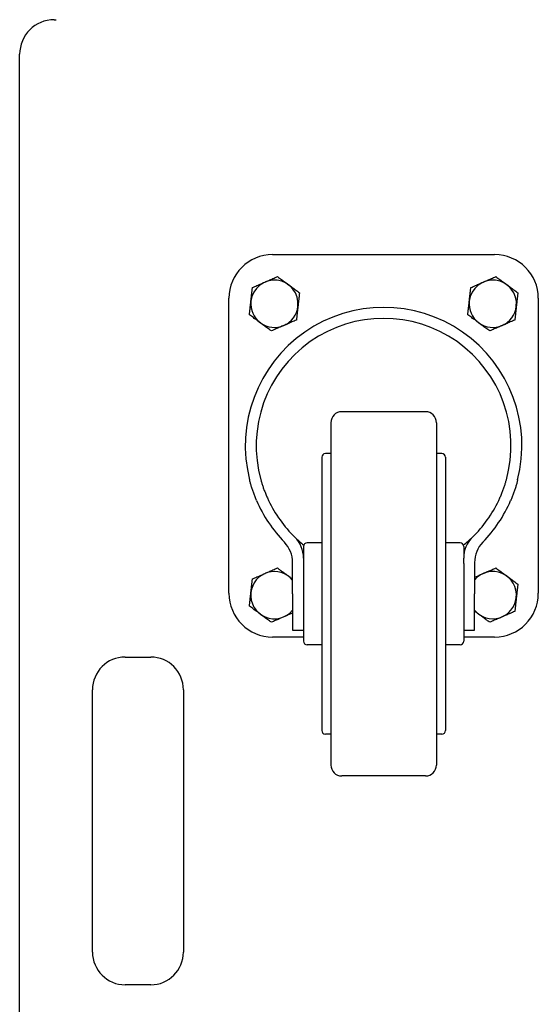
# Model space of a CAD drawing. Extents: x 22 to 3374, y -825 to 2267.
# Tile 5 of 12: x 22 to 165, y 1013 to 1283. Entities that reach past the tile are written whole.
import ezdxf

# ---------------------------------------------------------------- set-up
doc = ezdxf.new("R2010")
doc.units = 0
doc.layers.add('KF_SW_215E_SUSP_REAR', color=7, linetype='CONTINUOUS')

# ---------------------------------------------------------------- blocks, each defined once
blk = doc.blocks.new('KF_SW_215E_SUSP_REAR')
at = {"layer": 'KF_SW_215E_SUSP_REAR', "color": 7, "linetype": 'CONTINUOUS'}
for p, q in [((-225.5, 0), (-225, 0)), ((-235, -1005.5), (-235, -9.5)), ((-165.5, -64.5), (-104.5, -64.5)), ((-169.8, -73), (-169.51, -72.87)), ((-169.51, -72.87), (-169.22, -72.75)), ((-169.22, -72.75), (-168.95, -72.63)), ((-168.95, -72.63), (-168.67, -72.51)), ((-168.67, -72.51), (-168.4, -72.39)), ((-168.4, -72.39), (-168.13, -72.27)), ((-168.13, -72.27), (-167.87, -72.16)), ((-167.87, -72.16), (-167.6, -72.04)), ((-167.6, -72.04), (-167.33, -71.92)), ((-167.33, -71.92), (-167.07, -71.81)), ((-167.07, -71.81), (-166.8, -71.69)), ((-166.8, -71.69), (-166.53, -71.57)), ((-166.53, -71.57), (-166.25, -71.45)), ((-166.25, -71.45), (-165.97, -71.33)), ((-165.97, -71.33), (-165.69, -71.21)), ((-165.69, -71.21), (-165.4, -71.08)), ((-165.4, -71.08), (-165.1, -70.95)), ((-165.1, -70.95), (-164.8, -70.82)), ((-164.8, -70.82), (-164.48, -70.68)), ((-164.48, -70.68), (-164.16, -70.54)), ((-164.16, -70.54), (-163.87, -70.75)), ((-163.87, -70.75), (-163.6, -70.95)), ((-163.6, -70.95), (-163.33, -71.15)), ((-163.33, -71.15), (-163.07, -71.34)), ((-163.07, -71.34), (-162.82, -71.53)), ((-162.82, -71.53), (-162.57, -71.71)), ((-162.57, -71.71), (-162.32, -71.89)), ((-162.32, -71.89), (-162.08, -72.07)), ((-162.08, -72.07), (-161.84, -72.25)), ((-161.84, -72.25), (-161.61, -72.42)), ((-161.61, -72.42), (-161.37, -72.59)), ((-161.37, -72.59), (-161.14, -72.77)), ((-161.14, -72.77), (-160.91, -72.94)), ((-160.91, -72.94), (-160.67, -73.11)), ((-109.8, -73), (-109.51, -72.87)), ((-109.51, -72.87), (-109.22, -72.75)), ((-109.22, -72.75), (-108.95, -72.63)), ((-108.95, -72.63), (-108.67, -72.51)), ((-108.67, -72.51), (-108.4, -72.39)), ((-108.4, -72.39), (-108.13, -72.27)), ((-108.13, -72.27), (-107.87, -72.16)), ((-107.87, -72.16), (-107.6, -72.04)), ((-107.6, -72.04), (-107.33, -71.92)), ((-107.33, -71.92), (-107.07, -71.81)), ((-107.07, -71.81), (-106.8, -71.69)), ((-106.8, -71.69), (-106.53, -71.57)), ((-106.53, -71.57), (-106.25, -71.45)), ((-106.25, -71.45), (-105.97, -71.33)), ((-105.97, -71.33), (-105.69, -71.21)), ((-105.69, -71.21), (-105.4, -71.08)), ((-105.4, -71.08), (-105.1, -70.95)), ((-105.1, -70.95), (-104.8, -70.82)), ((-104.8, -70.82), (-104.48, -70.68)), ((-104.48, -70.68), (-104.16, -70.54)), ((-104.16, -70.54), (-103.87, -70.75)), ((-103.87, -70.75), (-103.6, -70.95)), ((-103.6, -70.95), (-103.33, -71.15)), ((-103.33, -71.15), (-103.07, -71.34)), ((-103.07, -71.34), (-102.82, -71.53)), ((-102.82, -71.53), (-102.57, -71.71)), ((-102.57, -71.71), (-102.32, -71.89)), ((-102.32, -71.89), (-102.08, -72.07)), ((-102.08, -72.07), (-101.84, -72.25)), ((-101.84, -72.25), (-101.61, -72.42)), ((-101.61, -72.42), (-101.37, -72.59)), ((-101.37, -72.59), (-101.14, -72.77)), ((-101.14, -72.77), (-100.91, -72.94)), ((-100.91, -72.94), (-100.67, -73.11)), ((-171.29, -75.78), (-171.27, -75.63)), ((-171.27, -75.63), (-171.26, -75.47)), ((-171.26, -75.47), (-171.24, -75.32)), ((-171.24, -75.32), (-171.22, -75.17)), ((-171.22, -75.17), (-171.2, -75.01)), ((-171.2, -75.01), (-171.19, -74.85)), ((-171.19, -74.85), (-171.17, -74.7)), ((-171.17, -74.7), (-171.15, -74.54)), ((-171.15, -74.54), (-171.13, -74.38)), ((-171.13, -74.38), (-171.11, -74.21)), ((-171.11, -74.21), (-171.1, -74.05)), ((-171.1, -74.05), (-171.08, -73.88)), ((-171.08, -73.88), (-171.06, -73.71)), ((-171.06, -73.71), (-171.04, -73.54)), ((-171.04, -73.54), (-170.71, -73.4)), ((-170.71, -73.4), (-170.4, -73.26)), ((-170.4, -73.26), (-170.09, -73.13)), ((-170.09, -73.13), (-169.8, -73)), ((-160.67, -73.11), (-160.44, -73.29)), ((-160.44, -73.29), (-160.2, -73.46)), ((-160.2, -73.46), (-159.96, -73.64)), ((-159.96, -73.64), (-159.71, -73.82)), ((-159.71, -73.82), (-159.46, -74)), ((-159.46, -74), (-159.21, -74.19)), ((-159.21, -74.19), (-158.95, -74.38)), ((-158.95, -74.38), (-158.68, -74.58)), ((-158.68, -74.58), (-158.41, -74.78)), ((-158.41, -74.78), (-158.12, -74.99)), ((-158.2, -75.67), (-158.21, -75.83)), ((-158.18, -75.5), (-158.2, -75.67)), ((-158.16, -75.34), (-158.18, -75.5)), ((-158.14, -75.17), (-158.16, -75.34)), ((-158.12, -74.99), (-158.14, -75.17)), ((-111.29, -75.78), (-111.27, -75.63)), ((-111.27, -75.63), (-111.26, -75.47)), ((-111.26, -75.47), (-111.24, -75.32)), ((-111.24, -75.32), (-111.22, -75.17)), ((-111.22, -75.17), (-111.2, -75.01)), ((-111.2, -75.01), (-111.19, -74.85)), ((-111.19, -74.85), (-111.17, -74.7)), ((-111.17, -74.7), (-111.15, -74.54)), ((-111.15, -74.54), (-111.13, -74.38)), ((-111.13, -74.38), (-111.11, -74.21)), ((-111.11, -74.21), (-111.1, -74.05)), ((-111.1, -74.05), (-111.08, -73.88)), ((-111.08, -73.88), (-111.06, -73.71)), ((-111.06, -73.71), (-111.04, -73.54)), ((-111.04, -73.54), (-110.71, -73.4)), ((-110.71, -73.4), (-110.4, -73.26)), ((-110.4, -73.26), (-110.09, -73.13)), ((-110.09, -73.13), (-109.8, -73)), ((-100.67, -73.11), (-100.44, -73.29)), ((-100.44, -73.29), (-100.2, -73.46)), ((-100.2, -73.46), (-99.96, -73.64)), ((-99.96, -73.64), (-99.71, -73.82)), ((-99.71, -73.82), (-99.46, -74)), ((-99.46, -74), (-99.21, -74.19)), ((-99.21, -74.19), (-98.95, -74.38)), ((-98.95, -74.38), (-98.68, -74.58)), ((-98.68, -74.58), (-98.41, -74.78)), ((-98.41, -74.78), (-98.12, -74.99)), ((-98.2, -75.67), (-98.21, -75.83)), ((-98.18, -75.5), (-98.2, -75.67)), ((-98.16, -75.34), (-98.18, -75.5)), ((-98.14, -75.17), (-98.16, -75.34)), ((-98.12, -74.99), (-98.14, -75.17)), ((-177.5, -157.5), (-177.5, -76.5)), ((-171.59, -78.47), (-171.58, -78.32)), ((-171.58, -78.32), (-171.56, -78.17)), ((-171.56, -78.17), (-171.54, -78.02)), ((-171.54, -78.02), (-171.53, -77.87)), ((-171.53, -77.87), (-171.51, -77.72)), ((-171.51, -77.72), (-171.49, -77.57)), ((-171.49, -77.57), (-171.48, -77.42)), ((-171.48, -77.42), (-171.46, -77.27)), ((-171.46, -77.27), (-171.44, -77.12)), ((-171.44, -77.12), (-171.43, -76.97)), ((-171.43, -76.97), (-171.41, -76.82)), ((-171.41, -76.82), (-171.39, -76.68)), ((-171.39, -76.68), (-171.38, -76.53)), ((-171.38, -76.53), (-171.36, -76.38)), ((-171.36, -76.38), (-171.34, -76.23)), ((-171.34, -76.23), (-171.32, -76.08)), ((-171.32, -76.08), (-171.31, -75.93)), ((-171.31, -75.93), (-171.29, -75.78)), ((-158.49, -78.28), (-158.51, -78.43)), ((-158.47, -78.13), (-158.49, -78.28)), ((-158.46, -77.98), (-158.47, -78.13)), ((-158.44, -77.83), (-158.46, -77.98)), ((-158.42, -77.68), (-158.44, -77.83)), ((-158.41, -77.53), (-158.42, -77.68)), ((-158.39, -77.38), (-158.41, -77.53)), ((-158.37, -77.23), (-158.39, -77.38)), ((-158.36, -77.08), (-158.37, -77.23)), ((-158.34, -76.93), (-158.36, -77.08)), ((-158.32, -76.78), (-158.34, -76.93)), ((-158.3, -76.62), (-158.32, -76.78)), ((-158.29, -76.47), (-158.3, -76.62)), ((-158.27, -76.31), (-158.29, -76.47)), ((-158.25, -76.15), (-158.27, -76.31)), ((-158.23, -75.99), (-158.25, -76.15)), ((-158.21, -75.83), (-158.23, -75.99)), ((-111.59, -78.47), (-111.58, -78.32)), ((-111.58, -78.32), (-111.56, -78.17)), ((-111.56, -78.17), (-111.54, -78.02)), ((-111.54, -78.02), (-111.53, -77.87)), ((-111.53, -77.87), (-111.51, -77.72)), ((-111.51, -77.72), (-111.49, -77.57)), ((-111.49, -77.57), (-111.48, -77.42)), ((-111.48, -77.42), (-111.46, -77.27)), ((-111.46, -77.27), (-111.44, -77.12)), ((-111.44, -77.12), (-111.43, -76.97)), ((-111.43, -76.97), (-111.41, -76.82)), ((-111.41, -76.82), (-111.39, -76.68)), ((-111.39, -76.68), (-111.38, -76.53)), ((-111.38, -76.53), (-111.36, -76.38)), ((-111.36, -76.38), (-111.34, -76.23)), ((-111.34, -76.23), (-111.32, -76.08)), ((-111.32, -76.08), (-111.31, -75.93)), ((-111.31, -75.93), (-111.29, -75.78)), ((-98.49, -78.28), (-98.51, -78.43)), ((-98.47, -78.13), (-98.49, -78.28)), ((-98.46, -77.98), (-98.47, -78.13)), ((-98.44, -77.83), (-98.46, -77.98)), ((-98.42, -77.68), (-98.44, -77.83)), ((-98.41, -77.53), (-98.42, -77.68)), ((-98.39, -77.38), (-98.41, -77.53)), ((-98.37, -77.23), (-98.39, -77.38)), ((-98.36, -77.08), (-98.37, -77.23)), ((-98.34, -76.93), (-98.36, -77.08)), ((-98.32, -76.78), (-98.34, -76.93)), ((-98.3, -76.62), (-98.32, -76.78)), ((-98.29, -76.47), (-98.3, -76.62)), ((-98.27, -76.31), (-98.29, -76.47)), ((-98.25, -76.15), (-98.27, -76.31)), ((-98.23, -75.99), (-98.25, -76.15)), ((-98.21, -75.83), (-98.23, -75.99)), ((-92.5, -76.5), (-92.5, -157.5)), ((-171.88, -81.01), (-171.86, -80.83)), ((-171.59, -81.22), (-171.88, -81.01)), ((-171.86, -80.83), (-171.84, -80.66)), ((-171.84, -80.66), (-171.82, -80.5)), ((-171.82, -80.5), (-171.8, -80.33)), ((-171.8, -80.33), (-171.79, -80.17)), ((-171.79, -80.17), (-171.77, -80.01)), ((-171.77, -80.01), (-171.75, -79.85)), ((-171.75, -79.85), (-171.73, -79.69)), ((-171.73, -79.69), (-171.71, -79.53)), ((-171.71, -79.53), (-171.7, -79.38)), ((-171.7, -79.38), (-171.68, -79.22)), ((-171.68, -79.22), (-171.66, -79.07)), ((-171.66, -79.07), (-171.64, -78.92)), ((-171.64, -78.92), (-171.63, -78.77)), ((-171.63, -78.77), (-171.61, -78.62)), ((-171.61, -78.62), (-171.59, -78.47)), ((-158.8, -80.99), (-158.81, -81.15)), ((-158.78, -80.83), (-158.8, -80.99)), ((-158.76, -80.68), (-158.78, -80.83)), ((-158.74, -80.53), (-158.76, -80.68)), ((-158.73, -80.37), (-158.74, -80.53)), ((-158.71, -80.22), (-158.73, -80.37)), ((-158.69, -80.07), (-158.71, -80.22)), ((-158.68, -79.92), (-158.69, -80.07)), ((-158.66, -79.77), (-158.68, -79.92)), ((-158.64, -79.62), (-158.66, -79.77)), ((-158.62, -79.47), (-158.64, -79.62)), ((-158.61, -79.32), (-158.62, -79.47)), ((-158.59, -79.18), (-158.61, -79.32)), ((-158.57, -79.03), (-158.59, -79.18)), ((-158.56, -78.88), (-158.57, -79.03)), ((-158.54, -78.73), (-158.56, -78.88)), ((-158.52, -78.58), (-158.54, -78.73)), ((-158.51, -78.43), (-158.52, -78.58)), ((-111.88, -81.01), (-111.86, -80.83)), ((-111.59, -81.22), (-111.88, -81.01)), ((-111.86, -80.83), (-111.84, -80.66)), ((-111.84, -80.66), (-111.82, -80.5)), ((-111.82, -80.5), (-111.8, -80.33)), ((-111.8, -80.33), (-111.79, -80.17)), ((-111.79, -80.17), (-111.77, -80.01)), ((-111.77, -80.01), (-111.75, -79.85)), ((-111.75, -79.85), (-111.73, -79.69)), ((-111.73, -79.69), (-111.71, -79.53)), ((-111.71, -79.53), (-111.7, -79.38)), ((-111.7, -79.38), (-111.68, -79.22)), ((-111.68, -79.22), (-111.66, -79.07)), ((-111.66, -79.07), (-111.64, -78.92)), ((-111.64, -78.92), (-111.63, -78.77)), ((-111.63, -78.77), (-111.61, -78.62)), ((-111.61, -78.62), (-111.59, -78.47)), ((-98.8, -80.99), (-98.81, -81.15)), ((-98.78, -80.83), (-98.8, -80.99)), ((-98.76, -80.68), (-98.78, -80.83)), ((-98.74, -80.53), (-98.76, -80.68)), ((-98.73, -80.37), (-98.74, -80.53)), ((-98.71, -80.22), (-98.73, -80.37)), ((-98.69, -80.07), (-98.71, -80.22)), ((-98.68, -79.92), (-98.69, -80.07)), ((-98.66, -79.77), (-98.68, -79.92)), ((-98.64, -79.62), (-98.66, -79.77)), ((-98.62, -79.47), (-98.64, -79.62)), ((-98.61, -79.32), (-98.62, -79.47)), ((-98.59, -79.18), (-98.61, -79.32)), ((-98.57, -79.03), (-98.59, -79.18)), ((-98.56, -78.88), (-98.57, -79.03)), ((-98.54, -78.73), (-98.56, -78.88)), ((-98.52, -78.58), (-98.54, -78.73)), ((-98.51, -78.43), (-98.52, -78.58)), ((-171.32, -81.42), (-171.59, -81.22)), ((-171.05, -81.62), (-171.32, -81.42)), ((-170.79, -81.81), (-171.05, -81.62)), ((-170.54, -82), (-170.79, -81.81)), ((-170.29, -82.18), (-170.54, -82)), ((-170.04, -82.36), (-170.29, -82.18)), ((-169.8, -82.54), (-170.04, -82.36)), ((-169.56, -82.71), (-169.8, -82.54)), ((-169.33, -82.89), (-169.56, -82.71)), ((-169.09, -83.06), (-169.33, -82.89)), ((-168.86, -83.23), (-169.09, -83.06)), ((-168.63, -83.41), (-168.86, -83.23)), ((-168.39, -83.58), (-168.63, -83.41)), ((-168.16, -83.75), (-168.39, -83.58)), ((-167.92, -83.93), (-168.16, -83.75)), ((-161.87, -83.73), (-162.13, -83.84)), ((-161.6, -83.61), (-161.87, -83.73)), ((-161.33, -83.49), (-161.6, -83.61)), ((-161.05, -83.37), (-161.33, -83.49)), ((-160.78, -83.25), (-161.05, -83.37)), ((-160.49, -83.13), (-160.78, -83.25)), ((-160.2, -83), (-160.49, -83.13)), ((-159.91, -82.87), (-160.2, -83)), ((-159.6, -82.74), (-159.91, -82.87)), ((-159.29, -82.6), (-159.6, -82.74)), ((-158.96, -82.46), (-159.29, -82.6)), ((-158.94, -82.29), (-158.96, -82.46)), ((-158.92, -82.12), (-158.94, -82.29)), ((-158.9, -81.95), (-158.92, -82.12)), ((-158.89, -81.79), (-158.9, -81.95)), ((-158.87, -81.62), (-158.89, -81.79)), ((-158.85, -81.46), (-158.87, -81.62)), ((-158.83, -81.3), (-158.85, -81.46)), ((-158.81, -81.15), (-158.83, -81.3)), ((-111.32, -81.42), (-111.59, -81.22)), ((-111.05, -81.62), (-111.32, -81.42)), ((-110.79, -81.81), (-111.05, -81.62)), ((-110.54, -82), (-110.79, -81.81)), ((-110.29, -82.18), (-110.54, -82)), ((-110.04, -82.36), (-110.29, -82.18)), ((-109.8, -82.54), (-110.04, -82.36)), ((-109.56, -82.71), (-109.8, -82.54)), ((-109.33, -82.89), (-109.56, -82.71)), ((-109.09, -83.06), (-109.33, -82.89)), ((-108.86, -83.23), (-109.09, -83.06)), ((-108.63, -83.41), (-108.86, -83.23)), ((-108.39, -83.58), (-108.63, -83.41)), ((-108.16, -83.75), (-108.39, -83.58)), ((-107.92, -83.93), (-108.16, -83.75)), ((-101.87, -83.73), (-102.13, -83.84)), ((-101.6, -83.61), (-101.87, -83.73)), ((-101.33, -83.49), (-101.6, -83.61)), ((-101.05, -83.37), (-101.33, -83.49)), ((-100.78, -83.25), (-101.05, -83.37)), ((-100.49, -83.13), (-100.78, -83.25)), ((-100.2, -83), (-100.49, -83.13)), ((-99.91, -82.87), (-100.2, -83)), ((-99.6, -82.74), (-99.91, -82.87)), ((-99.29, -82.6), (-99.6, -82.74)), ((-98.96, -82.46), (-99.29, -82.6)), ((-98.94, -82.29), (-98.96, -82.46)), ((-98.92, -82.12), (-98.94, -82.29)), ((-98.9, -81.95), (-98.92, -82.12)), ((-98.89, -81.79), (-98.9, -81.95)), ((-98.87, -81.62), (-98.89, -81.79)), ((-98.85, -81.46), (-98.87, -81.62)), ((-98.83, -81.3), (-98.85, -81.46)), ((-98.81, -81.15), (-98.83, -81.3)), ((-167.68, -84.11), (-167.92, -83.93)), ((-167.43, -84.29), (-167.68, -84.11)), ((-167.18, -84.47), (-167.43, -84.29)), ((-166.93, -84.66), (-167.18, -84.47)), ((-166.67, -84.85), (-166.93, -84.66)), ((-166.4, -85.05), (-166.67, -84.85)), ((-166.13, -85.25), (-166.4, -85.05)), ((-165.84, -85.46), (-166.13, -85.25)), ((-165.52, -85.32), (-165.84, -85.46)), ((-165.2, -85.18), (-165.52, -85.32)), ((-164.9, -85.05), (-165.2, -85.18)), ((-164.6, -84.92), (-164.9, -85.05)), ((-164.31, -84.79), (-164.6, -84.92)), ((-164.03, -84.67), (-164.31, -84.79)), ((-163.75, -84.55), (-164.03, -84.67)), ((-163.47, -84.43), (-163.75, -84.55)), ((-163.2, -84.31), (-163.47, -84.43)), ((-162.93, -84.19), (-163.2, -84.31)), ((-162.67, -84.08), (-162.93, -84.19)), ((-162.4, -83.96), (-162.67, -84.08)), ((-162.13, -83.84), (-162.4, -83.96)), ((-107.68, -84.11), (-107.92, -83.93)), ((-107.43, -84.29), (-107.68, -84.11)), ((-107.18, -84.47), (-107.43, -84.29)), ((-106.93, -84.66), (-107.18, -84.47)), ((-106.67, -84.85), (-106.93, -84.66)), ((-106.4, -85.05), (-106.67, -84.85)), ((-106.13, -85.25), (-106.4, -85.05)), ((-105.84, -85.46), (-106.13, -85.25)), ((-105.52, -85.32), (-105.84, -85.46)), ((-105.2, -85.18), (-105.52, -85.32)), ((-104.9, -85.05), (-105.2, -85.18)), ((-104.6, -84.92), (-104.9, -85.05)), ((-104.31, -84.79), (-104.6, -84.92)), ((-104.03, -84.67), (-104.31, -84.79)), ((-103.75, -84.55), (-104.03, -84.67)), ((-103.47, -84.43), (-103.75, -84.55)), ((-103.2, -84.31), (-103.47, -84.43)), ((-102.93, -84.19), (-103.2, -84.31)), ((-102.67, -84.08), (-102.93, -84.19)), ((-102.4, -83.96), (-102.67, -84.08)), ((-102.13, -83.84), (-102.4, -83.96)), ((-123.5, -107.65), (-146.5, -107.65)), ((-149.5, -110.65), (-149.5, -150.2)), ((-120.5, -110.65), (-120.5, -150.2)), ((-152, -120.15), (-152, -194.68)), ((-149.5, -119.15), (-151, -119.15)), ((-119, -119.15), (-120.5, -119.15)), ((-118, -120.15), (-118, -194.68)), ((-171.78, -126.55), (-171.83, -126.37)), ((-171.73, -126.75), (-171.78, -126.55)), ((-171.67, -126.95), (-171.73, -126.75)), ((-171.62, -127.16), (-171.67, -126.95)), ((-168.72, -126.37), (-168.67, -126.55)), ((-168.67, -126.55), (-168.61, -126.75)), ((-168.61, -126.75), (-168.55, -126.95)), ((-168.55, -126.95), (-168.49, -127.16)), ((-101.51, -127.16), (-101.45, -126.95)), ((-101.45, -126.95), (-101.39, -126.75)), ((-101.39, -126.75), (-101.33, -126.55)), ((-101.33, -126.55), (-101.28, -126.37)), ((-98.33, -126.95), (-98.38, -127.16)), ((-98.27, -126.75), (-98.33, -126.95)), ((-98.22, -126.55), (-98.27, -126.75)), ((-98.17, -126.37), (-98.22, -126.55)), ((-171.56, -127.37), (-171.62, -127.16)), ((-171.49, -127.59), (-171.56, -127.37)), ((-171.43, -127.82), (-171.49, -127.59)), ((-171.36, -128.05), (-171.43, -127.82)), ((-171.29, -128.28), (-171.36, -128.05)), ((-171.21, -128.52), (-171.29, -128.28)), ((-171.13, -128.77), (-171.21, -128.52)), ((-171.05, -129.01), (-171.13, -128.77)), ((-170.97, -129.26), (-171.05, -129.01)), ((-170.88, -129.51), (-170.97, -129.26)), ((-170.79, -129.76), (-170.88, -129.51)), ((-170.7, -130.02), (-170.79, -129.76)), ((-168.49, -127.16), (-168.43, -127.38)), ((-168.43, -127.38), (-168.36, -127.6)), ((-168.36, -127.6), (-168.28, -127.83)), ((-168.28, -127.83), (-168.21, -128.06)), ((-168.21, -128.06), (-168.13, -128.29)), ((-168.13, -128.29), (-168.05, -128.53)), ((-168.05, -128.53), (-167.96, -128.78)), ((-167.96, -128.78), (-167.87, -129.02)), ((-167.87, -129.02), (-167.78, -129.27)), ((-167.78, -129.27), (-167.68, -129.52)), ((-167.68, -129.52), (-167.59, -129.77)), ((-102.41, -129.77), (-102.32, -129.52)), ((-102.32, -129.52), (-102.22, -129.27)), ((-102.22, -129.27), (-102.13, -129.02)), ((-102.13, -129.02), (-102.04, -128.78)), ((-102.04, -128.78), (-101.95, -128.53)), ((-101.95, -128.53), (-101.87, -128.29)), ((-101.87, -128.29), (-101.79, -128.06)), ((-101.79, -128.06), (-101.72, -127.83)), ((-101.72, -127.83), (-101.64, -127.6)), ((-101.64, -127.6), (-101.57, -127.38)), ((-101.57, -127.38), (-101.51, -127.16)), ((-99.21, -129.76), (-99.3, -130.02)), ((-99.12, -129.51), (-99.21, -129.76)), ((-99.03, -129.26), (-99.12, -129.51)), ((-98.95, -129.01), (-99.03, -129.26)), ((-98.87, -128.77), (-98.95, -129.01)), ((-98.79, -128.52), (-98.87, -128.77)), ((-98.71, -128.28), (-98.79, -128.52)), ((-98.64, -128.05), (-98.71, -128.28)), ((-98.57, -127.82), (-98.64, -128.05)), ((-98.51, -127.59), (-98.57, -127.82)), ((-98.44, -127.37), (-98.51, -127.59)), ((-98.38, -127.16), (-98.44, -127.37)), ((-170.61, -130.27), (-170.7, -130.02)), ((-170.51, -130.53), (-170.61, -130.27)), ((-170.41, -130.78), (-170.51, -130.53)), ((-170.31, -131.03), (-170.41, -130.78)), ((-170.21, -131.28), (-170.31, -131.03)), ((-170.11, -131.53), (-170.21, -131.28)), ((-170.01, -131.78), (-170.11, -131.53)), ((-169.9, -132.02), (-170.01, -131.78)), ((-167.59, -129.77), (-167.49, -130.03)), ((-167.49, -130.03), (-167.38, -130.28)), ((-167.38, -130.28), (-167.28, -130.53)), ((-167.28, -130.53), (-167.17, -130.79)), ((-167.17, -130.79), (-167.06, -131.04)), ((-167.06, -131.04), (-166.95, -131.29)), ((-166.95, -131.29), (-166.84, -131.54)), ((-166.84, -131.54), (-166.73, -131.78)), ((-166.73, -131.78), (-166.61, -132.02)), ((-103.39, -132.02), (-103.27, -131.78)), ((-103.27, -131.78), (-103.16, -131.54)), ((-103.16, -131.54), (-103.05, -131.29)), ((-103.05, -131.29), (-102.94, -131.04)), ((-102.94, -131.04), (-102.83, -130.79)), ((-102.83, -130.79), (-102.72, -130.53)), ((-102.72, -130.53), (-102.62, -130.28)), ((-102.62, -130.28), (-102.51, -130.03)), ((-102.51, -130.03), (-102.41, -129.77)), ((-99.99, -131.78), (-100.1, -132.02)), ((-99.89, -131.53), (-99.99, -131.78)), ((-99.79, -131.28), (-99.89, -131.53)), ((-99.69, -131.03), (-99.79, -131.28)), ((-99.59, -130.78), (-99.69, -131.03)), ((-99.49, -130.53), (-99.59, -130.78)), ((-99.39, -130.27), (-99.49, -130.53)), ((-99.3, -130.02), (-99.39, -130.27)), ((-157, -144.65), (-157, -147.81)), ((-152, -143.65), (-156, -143.65)), ((-114, -143.65), (-118, -143.65)), ((-113, -144.65), (-113, -147.81)), ((-157, -147.81), (-157, -149.35)), ((-113, -149.35), (-113, -147.81)), ((-166.25, -151.45), (-165.97, -151.33)), ((-165.97, -151.33), (-165.69, -151.21)), ((-165.69, -151.21), (-165.4, -151.08)), ((-165.4, -151.08), (-165.1, -150.95)), ((-165.1, -150.95), (-164.8, -150.82)), ((-164.8, -150.82), (-164.48, -150.68)), ((-164.48, -150.68), (-164.16, -150.54)), ((-164.16, -150.54), (-163.96, -150.69)), ((-163.96, -150.69), (-163.76, -150.83)), ((-163.76, -150.83), (-163.57, -150.97)), ((-163.57, -150.97), (-163.38, -151.11)), ((-163.38, -151.11), (-163.2, -151.25)), ((-163.2, -151.25), (-163.02, -151.38)), ((-163.02, -151.38), (-162.84, -151.51)), ((-160, -157.65), (-160, -149.05)), ((-157, -149.35), (-157, -170.49)), ((-149.5, -150.2), (-149.5, -204.65)), ((-120.5, -150.2), (-120.5, -204.65)), ((-113, -149.35), (-113, -170.49)), ((-110, -149.05), (-110, -157.65)), ((-106.22, -151.44), (-105.98, -151.33)), ((-105.98, -151.33), (-105.74, -151.23)), ((-105.74, -151.23), (-105.49, -151.12)), ((-105.49, -151.12), (-105.24, -151.01)), ((-105.24, -151.01), (-104.98, -150.9)), ((-104.98, -150.9), (-104.71, -150.78)), ((-104.71, -150.78), (-104.44, -150.66)), ((-104.44, -150.66), (-104.16, -150.54)), ((-104.16, -150.54), (-103.87, -150.75)), ((-103.87, -150.75), (-103.6, -150.95)), ((-103.6, -150.95), (-103.33, -151.15)), ((-103.33, -151.15), (-103.07, -151.34)), ((-103.07, -151.34), (-102.82, -151.53)), ((-171.11, -154.21), (-171.1, -154.05)), ((-171.1, -154.05), (-171.08, -153.88)), ((-171.08, -153.88), (-171.06, -153.71)), ((-171.06, -153.71), (-171.04, -153.54)), ((-171.04, -153.54), (-170.71, -153.4)), ((-170.71, -153.4), (-170.4, -153.26)), ((-170.4, -153.26), (-170.09, -153.13)), ((-170.09, -153.13), (-169.8, -153)), ((-169.8, -153), (-169.51, -152.87)), ((-169.51, -152.87), (-169.22, -152.75)), ((-169.22, -152.75), (-168.95, -152.63)), ((-168.95, -152.63), (-168.67, -152.51)), ((-168.67, -152.51), (-168.4, -152.39)), ((-168.4, -152.39), (-168.13, -152.27)), ((-168.13, -152.27), (-167.87, -152.16)), ((-167.87, -152.16), (-167.6, -152.04)), ((-167.6, -152.04), (-167.33, -151.92)), ((-167.33, -151.92), (-167.07, -151.81)), ((-167.07, -151.81), (-166.8, -151.69)), ((-166.8, -151.69), (-166.53, -151.57)), ((-166.53, -151.57), (-166.25, -151.45)), ((-162.84, -151.51), (-162.66, -151.64)), ((-162.66, -151.64), (-162.49, -151.77)), ((-162.49, -151.77), (-162.32, -151.9)), ((-162.32, -151.9), (-162.15, -152.02)), ((-162.15, -152.02), (-161.98, -152.14)), ((-161.98, -152.14), (-161.82, -152.27)), ((-161.82, -152.27), (-161.65, -152.39)), ((-161.65, -152.39), (-161.49, -152.51)), ((-161.49, -152.51), (-161.32, -152.63)), ((-161.32, -152.63), (-161.16, -152.75)), ((-161.16, -152.75), (-161, -152.87)), ((-161, -152.87), (-160.83, -152.99)), ((-160.83, -152.99), (-160.67, -153.12)), ((-160.67, -153.12), (-160.5, -153.24)), ((-160.5, -153.24), (-160.34, -153.36)), ((-160.34, -153.36), (-160.17, -153.48)), ((-160.17, -153.48), (-160, -153.61)), ((-110, -153.09), (-109.75, -152.98)), ((-109.75, -152.98), (-109.5, -152.87)), ((-109.5, -152.87), (-109.25, -152.76)), ((-109.25, -152.76), (-109.01, -152.66)), ((-109.01, -152.66), (-108.77, -152.55)), ((-108.77, -152.55), (-108.54, -152.45)), ((-108.54, -152.45), (-108.31, -152.35)), ((-108.31, -152.35), (-108.08, -152.25)), ((-108.08, -152.25), (-107.85, -152.15)), ((-107.85, -152.15), (-107.62, -152.05)), ((-107.62, -152.05), (-107.39, -151.95)), ((-107.39, -151.95), (-107.16, -151.85)), ((-107.16, -151.85), (-106.93, -151.75)), ((-106.93, -151.75), (-106.69, -151.64)), ((-106.69, -151.64), (-106.46, -151.54)), ((-106.46, -151.54), (-106.22, -151.44)), ((-102.82, -151.53), (-102.57, -151.71)), ((-102.57, -151.71), (-102.32, -151.89)), ((-102.32, -151.89), (-102.08, -152.07)), ((-102.08, -152.07), (-101.84, -152.25)), ((-101.84, -152.25), (-101.61, -152.42)), ((-101.61, -152.42), (-101.37, -152.59)), ((-101.37, -152.59), (-101.14, -152.77)), ((-101.14, -152.77), (-100.91, -152.94)), ((-100.91, -152.94), (-100.67, -153.11)), ((-100.67, -153.11), (-100.44, -153.29)), ((-100.44, -153.29), (-100.2, -153.46)), ((-100.2, -153.46), (-99.96, -153.64)), ((-99.96, -153.64), (-99.71, -153.82)), ((-99.71, -153.82), (-99.46, -154)), ((-99.46, -154), (-99.21, -154.19)), ((-171.41, -156.82), (-171.39, -156.68)), ((-171.39, -156.68), (-171.38, -156.53)), ((-171.38, -156.53), (-171.36, -156.38)), ((-171.36, -156.38), (-171.34, -156.23)), ((-171.34, -156.23), (-171.32, -156.08)), ((-171.32, -156.08), (-171.31, -155.93)), ((-171.31, -155.93), (-171.29, -155.78)), ((-171.29, -155.78), (-171.27, -155.63)), ((-171.27, -155.63), (-171.26, -155.47)), ((-171.26, -155.47), (-171.24, -155.32)), ((-171.24, -155.32), (-171.22, -155.17)), ((-171.22, -155.17), (-171.2, -155.01)), ((-171.2, -155.01), (-171.19, -154.85)), ((-171.19, -154.85), (-171.17, -154.7)), ((-171.17, -154.7), (-171.15, -154.54)), ((-171.15, -154.54), (-171.13, -154.38)), ((-171.13, -154.38), (-171.11, -154.21)), ((-99.21, -154.19), (-98.95, -154.38)), ((-98.95, -154.38), (-98.68, -154.58)), ((-98.68, -154.58), (-98.41, -154.78)), ((-98.41, -154.78), (-98.12, -154.99)), ((-98.32, -156.78), (-98.34, -156.93)), ((-98.3, -156.62), (-98.32, -156.78)), ((-98.29, -156.47), (-98.3, -156.62)), ((-98.27, -156.31), (-98.29, -156.47)), ((-98.25, -156.15), (-98.27, -156.31)), ((-98.23, -155.99), (-98.25, -156.15)), ((-98.21, -155.83), (-98.23, -155.99)), ((-98.2, -155.67), (-98.21, -155.83)), ((-98.18, -155.5), (-98.2, -155.67)), ((-98.16, -155.34), (-98.18, -155.5)), ((-98.14, -155.17), (-98.16, -155.34)), ((-98.12, -154.99), (-98.14, -155.17)), ((-171.71, -159.53), (-171.7, -159.38)), ((-171.7, -159.38), (-171.68, -159.22)), ((-171.68, -159.22), (-171.66, -159.07)), ((-171.66, -159.07), (-171.64, -158.92)), ((-171.64, -158.92), (-171.63, -158.77)), ((-171.63, -158.77), (-171.61, -158.62)), ((-171.61, -158.62), (-171.59, -158.47)), ((-171.59, -158.47), (-171.58, -158.32)), ((-171.58, -158.32), (-171.56, -158.17)), ((-171.56, -158.17), (-171.54, -158.02)), ((-171.54, -158.02), (-171.53, -157.87)), ((-171.53, -157.87), (-171.51, -157.72)), ((-171.51, -157.72), (-171.49, -157.57)), ((-171.49, -157.57), (-171.48, -157.42)), ((-171.48, -157.42), (-171.46, -157.27)), ((-171.46, -157.27), (-171.44, -157.12)), ((-171.44, -157.12), (-171.43, -156.97)), ((-171.43, -156.97), (-171.41, -156.82)), ((-160, -157.65), (-160, -167.65)), ((-110, -167.65), (-110, -157.65)), ((-98.62, -159.47), (-98.64, -159.62)), ((-98.61, -159.32), (-98.62, -159.47)), ((-98.59, -159.18), (-98.61, -159.32)), ((-98.57, -159.03), (-98.59, -159.18)), ((-98.56, -158.88), (-98.57, -159.03)), ((-98.54, -158.73), (-98.56, -158.88)), ((-98.52, -158.58), (-98.54, -158.73)), ((-98.51, -158.43), (-98.52, -158.58)), ((-98.49, -158.28), (-98.51, -158.43)), ((-98.47, -158.13), (-98.49, -158.28)), ((-98.46, -157.98), (-98.47, -158.13)), ((-98.44, -157.83), (-98.46, -157.98)), ((-98.42, -157.68), (-98.44, -157.83)), ((-98.41, -157.53), (-98.42, -157.68)), ((-98.39, -157.38), (-98.41, -157.53)), ((-98.37, -157.23), (-98.39, -157.38)), ((-98.36, -157.08), (-98.37, -157.23)), ((-98.34, -156.93), (-98.36, -157.08)), ((-171.88, -161.01), (-171.86, -160.83)), ((-171.59, -161.22), (-171.88, -161.01)), ((-171.86, -160.83), (-171.84, -160.66)), ((-171.84, -160.66), (-171.82, -160.5)), ((-171.82, -160.5), (-171.8, -160.33)), ((-171.8, -160.33), (-171.79, -160.17)), ((-171.79, -160.17), (-171.77, -160.01)), ((-171.77, -160.01), (-171.75, -159.85)), ((-171.75, -159.85), (-171.73, -159.69)), ((-171.73, -159.69), (-171.71, -159.53)), ((-171.32, -161.42), (-171.59, -161.22)), ((-171.05, -161.62), (-171.32, -161.42)), ((-170.79, -161.81), (-171.05, -161.62)), ((-170.54, -162), (-170.79, -161.81)), ((-170.29, -162.18), (-170.54, -162)), ((-170.04, -162.36), (-170.29, -162.18)), ((-98.92, -162.12), (-98.94, -162.29)), ((-98.9, -161.95), (-98.92, -162.12)), ((-98.89, -161.79), (-98.9, -161.95)), ((-98.87, -161.62), (-98.89, -161.79)), ((-98.85, -161.46), (-98.87, -161.62)), ((-98.83, -161.3), (-98.85, -161.46)), ((-98.81, -161.15), (-98.83, -161.3)), ((-98.8, -160.99), (-98.81, -161.15)), ((-98.78, -160.83), (-98.8, -160.99)), ((-98.76, -160.68), (-98.78, -160.83)), ((-98.74, -160.53), (-98.76, -160.68)), ((-98.73, -160.37), (-98.74, -160.53)), ((-98.71, -160.22), (-98.73, -160.37)), ((-98.69, -160.07), (-98.71, -160.22)), ((-98.68, -159.92), (-98.69, -160.07)), ((-98.66, -159.77), (-98.68, -159.92)), ((-98.64, -159.62), (-98.66, -159.77)), ((-169.8, -162.54), (-170.04, -162.36)), ((-169.56, -162.71), (-169.8, -162.54)), ((-169.33, -162.89), (-169.56, -162.71)), ((-169.09, -163.06), (-169.33, -162.89)), ((-168.86, -163.23), (-169.09, -163.06)), ((-168.63, -163.41), (-168.86, -163.23)), ((-168.39, -163.58), (-168.63, -163.41)), ((-168.16, -163.75), (-168.39, -163.58)), ((-167.92, -163.93), (-168.16, -163.75)), ((-167.68, -164.11), (-167.92, -163.93)), ((-167.43, -164.29), (-167.68, -164.11)), ((-167.18, -164.47), (-167.43, -164.29)), ((-166.93, -164.66), (-167.18, -164.47)), ((-166.67, -164.85), (-166.93, -164.66)), ((-166.4, -165.05), (-166.67, -164.85)), ((-164.51, -164.88), (-164.76, -164.99)), ((-164.26, -164.77), (-164.51, -164.88)), ((-164.02, -164.67), (-164.26, -164.77)), ((-163.78, -164.56), (-164.02, -164.67)), ((-163.54, -164.46), (-163.78, -164.56)), ((-163.31, -164.36), (-163.54, -164.46)), ((-163.07, -164.25), (-163.31, -164.36)), ((-162.84, -164.15), (-163.07, -164.25)), ((-162.61, -164.05), (-162.84, -164.15)), ((-162.38, -163.95), (-162.61, -164.05)), ((-162.15, -163.85), (-162.38, -163.95)), ((-161.92, -163.75), (-162.15, -163.85)), ((-161.69, -163.65), (-161.92, -163.75)), ((-161.46, -163.55), (-161.69, -163.65)), ((-161.23, -163.45), (-161.46, -163.55)), ((-160.99, -163.34), (-161.23, -163.45)), ((-160.75, -163.24), (-160.99, -163.34)), ((-160.5, -163.13), (-160.75, -163.24)), ((-160.25, -163.02), (-160.5, -163.13)), ((-160, -162.91), (-160.25, -163.02)), ((-109.83, -162.52), (-110, -162.39)), ((-109.66, -162.64), (-109.83, -162.52)), ((-109.5, -162.76), (-109.66, -162.64)), ((-109.33, -162.88), (-109.5, -162.76)), ((-109.17, -163.01), (-109.33, -162.88)), ((-109, -163.13), (-109.17, -163.01)), ((-108.84, -163.25), (-109, -163.13)), ((-108.68, -163.37), (-108.84, -163.25)), ((-108.51, -163.49), (-108.68, -163.37)), ((-108.35, -163.61), (-108.51, -163.49)), ((-108.18, -163.73), (-108.35, -163.61)), ((-108.02, -163.86), (-108.18, -163.73)), ((-107.85, -163.98), (-108.02, -163.86)), ((-107.68, -164.1), (-107.85, -163.98)), ((-107.51, -164.23), (-107.68, -164.1)), ((-107.34, -164.36), (-107.51, -164.23)), ((-107.16, -164.49), (-107.34, -164.36)), ((-106.98, -164.62), (-107.16, -164.49)), ((-106.8, -164.75), (-106.98, -164.62)), ((-106.62, -164.89), (-106.8, -164.75)), ((-106.43, -165.03), (-106.62, -164.89)), ((-104.31, -164.79), (-104.6, -164.92)), ((-104.03, -164.67), (-104.31, -164.79)), ((-103.75, -164.55), (-104.03, -164.67)), ((-103.47, -164.43), (-103.75, -164.55)), ((-103.2, -164.31), (-103.47, -164.43)), ((-102.93, -164.19), (-103.2, -164.31)), ((-102.67, -164.08), (-102.93, -164.19)), ((-102.4, -163.96), (-102.67, -164.08)), ((-102.13, -163.84), (-102.4, -163.96)), ((-101.87, -163.73), (-102.13, -163.84)), ((-101.6, -163.61), (-101.87, -163.73)), ((-101.33, -163.49), (-101.6, -163.61)), ((-101.05, -163.37), (-101.33, -163.49)), ((-100.78, -163.25), (-101.05, -163.37)), ((-100.49, -163.13), (-100.78, -163.25)), ((-100.2, -163), (-100.49, -163.13)), ((-99.91, -162.87), (-100.2, -163)), ((-99.6, -162.74), (-99.91, -162.87)), ((-99.29, -162.6), (-99.6, -162.74)), ((-98.96, -162.46), (-99.29, -162.6)), ((-98.94, -162.29), (-98.96, -162.46)), ((-166.13, -165.25), (-166.4, -165.05)), ((-165.84, -165.46), (-166.13, -165.25)), ((-165.56, -165.34), (-165.84, -165.46)), ((-165.29, -165.22), (-165.56, -165.34)), ((-165.02, -165.1), (-165.29, -165.22)), ((-164.76, -164.99), (-165.02, -165.1)), ((-106.24, -165.17), (-106.43, -165.03)), ((-106.04, -165.31), (-106.24, -165.17)), ((-105.84, -165.46), (-106.04, -165.31)), ((-105.52, -165.32), (-105.84, -165.46)), ((-105.2, -165.18), (-105.52, -165.32)), ((-104.9, -165.05), (-105.2, -165.18)), ((-104.6, -164.92), (-104.9, -165.05)), ((-157, -169.5), (-165.5, -169.5)), ((-160, -167.65), (-157, -167.65)), ((-113, -167.65), (-110, -167.65)), ((-104.5, -169.5), (-113, -169.5)), ((-157, -170.49), (-157, -170.65)), ((-152, -171.65), (-156, -171.65)), ((-114, -171.65), (-118, -171.65)), ((-113, -170.49), (-113, -170.65)), ((-206, -175), (-199, -175)), ((-215, -256), (-215, -184)), ((-190, -184), (-190, -256)), ((-152, -194.68), (-152, -195.15)), ((-149.5, -196.15), (-151, -196.15)), ((-119, -196.15), (-120.5, -196.15)), ((-118, -194.68), (-118, -195.15)), ((-123.5, -207.65), (-146.5, -207.65)), ((-199, -265), (-206, -265))]:
    blk.add_line(p, q, dxfattribs=at)
for centre, radius, start, end in [((-225.5, -9.5), 9.5, 90, 180), ((-165.5, -76.5), 12, 90, 180), ((-104.5, -76.5), 12, 0, 90), ((-165, -78), 6.5, 353.5726, 173.5726), ((-105, -78), 6.5, 353.5726, 173.5726), ((-165, -78), 6.5, 173.5726, 353.5726), ((-105, -78), 6.5, 173.5726, 353.5726), ((-135, -117), 38, 345.7309, 194.2691), ((-135, -117), 35, 344.4784, 195.5216), ((-146.5, -110.65), 3, 90, 180), ((-123.5, -110.65), 3, 0, 90), ((-151, -120.15), 1, 90, 180), ((-119, -120.15), 1, 0, 90), ((-135, -117), 38, 203.2872, 224.1605), ((-135, -117), 35, 205.4185, 225.7593), ((-135, -117), 35, 314.2407, 334.5815), ((-135, -117), 38, 315.8395, 336.7128), ((-135, -117), 35, 225.7593, 231.2072), ((-165, -147.81), 8, 0, 45.7593), ((-135, -117), 35, 308.7928, 314.2407), ((-105, -147.81), 8, 134.2407, 180), ((-168, -149.05), 8, 0, 44.1605), ((-156, -144.65), 1, 90, 180), ((-114, -144.65), 1, 0, 90), ((-102, -149.05), 8, 135.8395, 180), ((-165, -158), 6.5, 39.7151, 173.5726), ((-105, -158), 6.5, 353.5726, 140.2849), ((-165.5, -157.5), 12, 180, 270), ((-165, -158), 6.5, 173.5726, 320.2849), ((-105, -158), 6.5, 219.7151, 353.5726), ((-104.5, -157.5), 12, 270, 0), ((-156, -170.65), 1, 180, 270), ((-114, -170.65), 1, 270, 0), ((-206, -184), 9, 90, 180), ((-199, -184), 9, 0, 90), ((-151, -195.15), 1, 180, 270), ((-119, -195.15), 1, 270, 0), ((-146.5, -204.65), 3, 180, 270), ((-123.5, -204.65), 3, 270, 0), ((-206, -256), 9, 180, 270), ((-199, -256), 9, 270, 0)]:
    blk.add_arc(centre, radius, start, end, dxfattribs=at)

msp = doc.modelspace()

# ---------------------------------------------------------------- block references
at = {"layer": 'KF_SW_215E_SUSP_REAR'}
msp.add_blockref('KF_SW_215E_SUSP_REAR', (257.29, 1283.41), dxfattribs=at)

doc.saveas('drawing.dxf')
